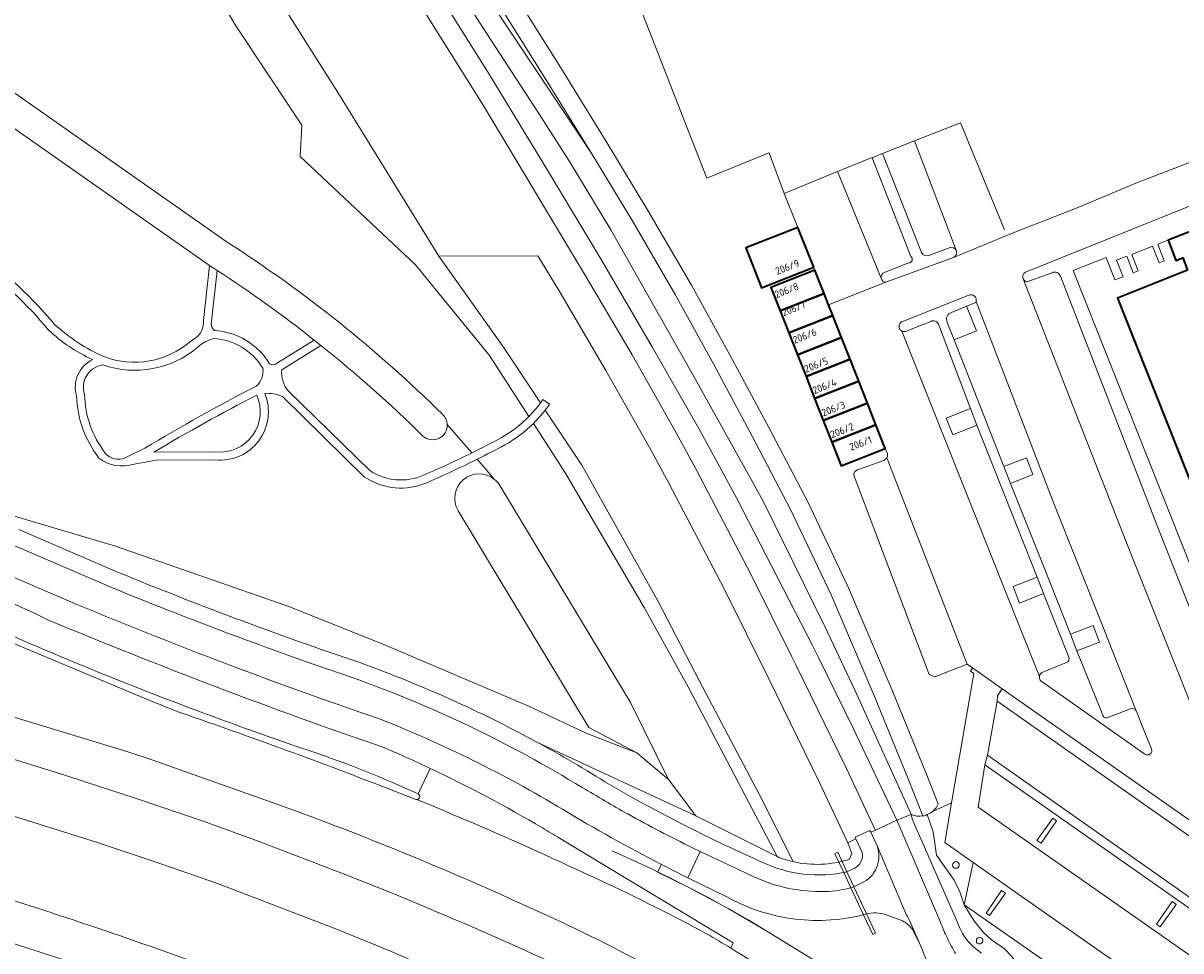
# Model space of a CAD drawing. Extents: x 151587 to 155483, y 462503 to 464608.
# Tile 223 of 236: x 154306 to 154449, y 464195 to 464309. Entities that reach past the tile are written whole.
import ezdxf
from ezdxf.enums import TextEntityAlignment as Align

# ---------------------------------------------------------------- set-up
doc = ezdxf.new("R2010")
doc.units = 0
doc.header["$LTSCALE"] = 0.5
for name, color, linetype, lineweight in [('B-RO-FV-FAUNAPASSAGE-GV', 251, 'CONTINUOUS', 18), ('B-RO-GR-BEPLANTING_CULTUUR_BODEMBEDEKKER-GV', 251, 'CONTINUOUS', 18), ('B-RO-GR-BEPLANTING_CULTUUR_BOSPLANTSOEN-GV', 251, 'CONTINUOUS', 18), ('B-RO-GR-BOS_GEMENGD-GV', 251, 'CONTINUOUS', 13), ('B-RO-GR-BOS_LOOF-GV', 251, 'CONTINUOUS', 13), ('B-RO-GR-GROENVOORZIENING-GV', 251, 'CONTINUOUS', 18), ('B-RO-IE-TERREINAFSCHEIDING_KUNSTMATIG_HEKWERK-G', 251, 'IE-TERREINAFSCHEIDING-KUNSTMATIG', 18), ('B-RO-OG-BEBOUWING-GV', 6, 'CONTINUOUS', 35), ('B-RO-OG-BEBOUWING-T18', 1, 'CONTINUOUS', 18), ('B-RO-OG-TERREIN_CULTUURSCHEIDING-GV', 251, 'CONTINUOUS', 18), ('B-RO-OG-WATER_GREPPEL-GV', 251, 'CONTINUOUS', 18), ('B-RO-VH-VERHARDING_ASFALT-GV', 251, 'CONTINUOUS', 18), ('B-RO-VH-VERHARDING_BETON-GV', 251, 'CONTINUOUS', 18), ('B-RO-VH-VERHARDING_BETONSTRAATSTEEN-GV', 251, 'CONTINUOUS', 18), ('B-RO-VH-VERHARDING_FUNDERING_ZAND-GV', 251, 'CONTINUOUS', 18), ('B-RO-VH-VERHARDING_SIERBESTRATING-GV', 251, 'CONTINUOUS', 18), ('B-RO-VH-VERHARDING_TEGEL-GV', 251, 'CONTINUOUS', 18)]:
    doc.layers.add(name, color=color, linetype=linetype, lineweight=lineweight)
doc.styles.add('NLCS-ISO-M200-T18', font='NLCS-ISO.ttf', dxfattribs={"height": 0.36})
doc.linetypes.add('IE-TERREINAFSCHEIDING-KUNSTMATIG', pattern='A,4,[82,NLCS.SHX,S=0.75,R=90,X=0,Y=0],4,-2', length=10)

msp = doc.modelspace()

# ---------------------------------------------------------------- linework, layer by layer
at = {"layer": 'B-RO-FV-FAUNAPASSAGE-GV', "flags": 128}
msp.add_lwpolyline([(154407.635, 464204.635), (154406.514, 464207.055), (154406.169, 464206.873), (154407.283, 464204.472), (154408.123, 464202.66), (154409.668, 464199.355), (154410.813, 464196.933), (154411.167, 464197.079), (154410.066, 464199.468), (154408.483, 464202.81)], close=True, dxfattribs=at)
at = {"layer": 'B-RO-GR-BEPLANTING_CULTUUR_BODEMBEDEKKER-GV'}
msp.add_lwpolyline([(154420.52, 464273.549, 0.4700727), (154419.998, 464272.324)], format="xyb", dxfattribs=at)
at = {"layer": 'B-RO-GR-BEPLANTING_CULTUUR_BODEMBEDEKKER-GV', "flags": 128}
msp.add_lwpolyline([(154419.998, 464272.324), (154420.841, 464270.175), (154423.588, 464271.272), (154422.376, 464274.312), (154420.52, 464273.549)], dxfattribs=at)
for points in [[(154423.661, 464259.675), (154422.854, 464261.718), (154419.855, 464260.526), (154420.674, 464258.479)], [(154427.804, 464252.499), (154430.553, 464253.599), (154429.742, 464255.656), (154426.961, 464254.575)], [(154431.063, 464240.953), (154428.112, 464239.788), (154428.891, 464237.728), (154431.872, 464238.921)], [(154435.17, 464233.904), (154435.968, 464231.863), (154438.765, 464232.949), (154437.958, 464234.973)]]:
    msp.add_lwpolyline(points, close=True, dxfattribs=at)
at = {"layer": 'B-RO-GR-BEPLANTING_CULTUUR_BOSPLANTSOEN-GV', "flags": 128}
for points in [[(154357.354, 464280.477), (154345.2, 464300.191)], [(154340.472, 464296.603), (154340.284, 464292.772), (154354.474, 464279.4), (154363.596, 464268.265), (154368.461, 464260.733)], [(154369.893, 464262.407), (154365.424, 464269.157), (154357.354, 464280.477)], [(154401.02, 464205.898), (154396.81, 464214.194), (154389.462, 464228.149), (154384.353, 464238.037), (154374.976, 464254.731), (154370.478, 464261.524)], [(154369.016, 464259.873), (154372.9, 464253.859), (154382.66, 464237.222), (154388.087, 464227.418), (154399.027, 464206.527)]]:
    msp.add_lwpolyline(points, dxfattribs=at)
at = {"layer": 'B-RO-GR-BEPLANTING_CULTUUR_BOSPLANTSOEN-GV'}
for points in [[(154368.461, 464260.733, 0.0347611), (154369.893, 464262.407)], [(154370.478, 464261.524, -0.0330627), (154369.016, 464259.873)], [(154399.027, 464206.527, 0.040561), (154401.02, 464205.898)]]:
    msp.add_lwpolyline(points, format="xyb", dxfattribs=at)
at = {"layer": 'B-RO-GR-BOS_GEMENGD-GV', "flags": 128}
for points in [[(154418.884, 464213.025), (154417.323, 464216.963), (154413.089, 464227.325), (154407.789, 464239.717), (154402.807, 464250.242), (154398.006, 464259.397), (154393.253, 464268.253), (154388.498, 464276.911), (154383.247, 464285.921), (154378.19, 464294.282), (154372.387, 464303.668), (154360.744, 464322.242), (154349.685, 464339.269), (154337.589, 464357.449), (154322.589, 464379.639), (154319.577, 464382.902), (154317.491, 464383.917), (154316.554, 464382.833)], [(154318.075, 464381.075), (154316.554, 464382.833), (154315.572, 464381.696), (154315.303, 464379.807), (154329.67, 464359.116), (154337.932, 464346.895), (154350.565, 464327.465), (154355.383, 464320.153), (154363.688, 464307.234), (154369.3, 464298.647), (154373.477, 464292.136), (154378.534, 464283.725), (154388.933, 464265.357), (154397.269, 464250.393), (154404.939, 464234.769), (154408.651, 464226.94), (154415.504, 464211.816), (154415.554, 464211.706)], [(154316.554, 464382.833), (154318.075, 464381.075), (154318.181, 464381.023), (154320.781, 464378.207), (154335.679, 464356.168), (154347.763, 464338.006), (154358.805, 464321.005), (154370.434, 464302.452), (154376.228, 464293.082), (154381.269, 464284.747), (154386.496, 464275.778), (154391.232, 464267.156), (154395.974, 464258.319), (154400.748, 464249.215), (154405.691, 464238.772), (154410.967, 464226.438), (154415.189, 464216.104), (154416.746, 464212.177), (154417.002, 464211.533)], [(154417.002, 464211.533), (154416.746, 464212.177), (154415.189, 464216.104), (154410.967, 464226.438), (154405.691, 464238.772), (154400.748, 464249.215), (154395.974, 464258.319), (154391.232, 464267.156), (154386.496, 464275.778), (154381.269, 464284.747), (154376.228, 464293.082), (154352.491, 464328.722), (154339.85, 464348.165), (154331.567, 464360.417), (154317.707, 464380.374), (154317.754, 464380.703), (154318.075, 464381.075)]]:
    msp.add_lwpolyline(points, dxfattribs=at)
at = {"layer": 'B-RO-GR-BOS_GEMENGD-GV'}
for points in [[(154417.539, 464211.69, 0.0829686), (154418.244, 464212.135)], [(154418.244, 464212.135, 0.109861), (154418.884, 464213.025)], [(154415.554, 464211.706, 0.1485061), (154417.002, 464211.533)], [(154417.002, 464211.533, 0.0542653), (154417.539, 464211.69)]]:
    msp.add_lwpolyline(points, format="xyb", dxfattribs=at)
at = {"layer": 'B-RO-GR-BOS_LOOF-GV', "flags": 128}
for points in [[(154320.387, 464386.933), (154316.692, 464384.305), (154317.491, 464383.917), (154319.577, 464382.902), (154322.589, 464379.639), (154337.589, 464357.449), (154349.685, 464339.269), (154360.744, 464322.242), (154372.387, 464303.668), (154378.19, 464294.282), (154383.247, 464285.921), (154388.498, 464276.911), (154393.253, 464268.253), (154398.006, 464259.397), (154402.807, 464250.242), (154407.789, 464239.717), (154413.089, 464227.325), (154417.323, 464216.963), (154418.884, 464213.025)], [(154418.244, 464212.135), (154420.504, 464213.125), (154423.28, 464229.064), (154422.849, 464229.36), (154423.093, 464229.775), (154422.459, 464230.22), (154418.467, 464228.662), (154417.765, 464228.955), (154408.527, 464253.374), (154408.48, 464253.673), (154408.632, 464253.97), (154408.934, 464254.166), (154412.189, 464255.33), (154412.541, 464255.626), (154412.634, 464255.811), (154412.647, 464256.172), (154412.363, 464256.801), (154406.939, 464254.658), (154405.795, 464257.553), (154404.73, 464260.25), (154403.664, 464262.947), (154402.598, 464265.644), (154401.533, 464268.341), (154400.467, 464271.038), (154399.401, 464273.735), (154398.258, 464276.63), (154403.682, 464278.773), (154403.545, 464279.118), (154397.107, 464276.574), (154395.165, 464281.49), (154401.603, 464284.034), (154399.888, 464288.203), (154398.069, 464293.23), (154397.741, 464293.102), (154390.372, 464290.094), (154364.008, 464357.534)], [(154328.376, 464272.543), (154329.111, 464279.338), (154257.034, 464329.908)], [(154250.008, 464318.964), (154249.943, 464317.758), (154251.703, 464302.931), (154252.92, 464286.716), (154251.838, 464275.613), (154259.359, 464268.616), (154265.715, 464262.536), (154273.22, 464258.279), (154289.096, 464252.939), (154291.605, 464252.296), (154295.64, 464251.263), (154317.528, 464244.747), (154338.754, 464237.369), (154350.596, 464232.64), (154368.538, 464225.007), (154375.534, 464221.732), (154381.758, 464219.319), (154375.836, 464222.41), (154359.75, 464249.122)], [(154330.051, 464278.731), (154329.335, 464272.102)], [(154337.482, 464267.347), (154342.006, 464270.154)], [(154342.838, 464269.494), (154338.009, 464266.498)], [(154348.226, 464253.273), (154338.096, 464263.182)], [(154338.795, 464263.897), (154348.848, 464254.064)], [(154361.414, 464256.25), (154358.41, 464259.736)], [(154318.702, 464255.637), (154321.136, 464256.822)], [(154322.267, 464256.335), (154329.869, 464256.377)], [(154329.821, 464255.377), (154322.557, 464255.336), (154319.819, 464254.881)], [(154364.23, 464252.983), (154362.088, 464255.468)]]:
    msp.add_lwpolyline(points, dxfattribs=at)
at = {"layer": 'B-RO-GR-BOS_LOOF-GV'}
for points in [[(154300.801, 464280.768, -0.0583956), (154310.019, 464272.074)], [(154309.289, 464271.387, 0.0586509), (154300.204, 464279.966)], [(154342.006, 464270.154, 0.0228015), (154330.051, 464278.731)], [(154310.019, 464272.074, 0.0795669), (154316.083, 464268.112)], [(154326.8, 464270.032, 0.3211891), (154328.376, 464272.543)], [(154329.335, 464272.102, 0.2101129), (154329.716, 464271.343)], [(154314.719, 464267.75, -0.084408), (154309.289, 464271.387)], [(154329.651, 464270.345, 0.1355827), (154327.684, 464269.285)], [(154335.667, 464266.704, 0.2441036), (154329.651, 464270.345)], [(154329.716, 464271.343, -0.2439684), (154336.521, 464267.225)], [(154327.684, 464269.285, -0.2661002), (154315.96, 464267.093)], [(154316.083, 464268.112, 0.2795599), (154326.8, 464270.032)], [(154355.411, 464258.322, 0.0259809), (154342.838, 464269.494)], [(154312.726, 464263.278, -0.3673786), (154314.719, 464267.75)], [(154336.521, 464267.225, 0.368374), (154337.482, 464267.347)], [(154315.96, 464267.093, 0.4696203), (154313.721, 464263.446)], [(154334.858, 464264.464, 0.2718826), (154335.667, 464266.704)], [(154338.009, 464266.498, 0.1938457), (154338.795, 464263.897)], [(154315.479, 464255.618, -0.156258), (154312.726, 464263.278)], [(154313.721, 464263.446, 0.1591818), (154316.272, 464256.228)], [(154321.136, 464256.822, -0.017043), (154334.858, 464264.464)], [(154334.927, 464263.374, 0.0157643), (154322.267, 464256.335)], [(154335.928, 464263.576, -0.564098), (154329.821, 464255.377)], [(154329.869, 464256.377, 0.5801199), (154334.927, 464263.374)], [(154338.096, 464263.182, 0.1301347), (154335.928, 464263.576)], [(154358.41, 464259.736, -0.6628461), (154355.411, 464258.322)], [(154316.272, 464256.228, 0.3394449), (154318.702, 464255.637)], [(154355.485, 464253.491, 0.0115662), (154361.414, 464256.25)], [(154319.819, 464254.881, -0.2550697), (154315.479, 464255.618)], [(154362.088, 464255.468, -0.012032), (154355.886, 464252.575)], [(154355.886, 464252.575, -0.2553497), (154348.226, 464253.273)], [(154348.848, 464254.064, 0.2529763), (154355.485, 464253.491)], [(154359.75, 464249.122, -0.843653), (154364.23, 464252.983)], [(154418.884, 464213.025, -0.109861), (154418.244, 464212.135)]]:
    msp.add_lwpolyline(points, format="xyb", dxfattribs=at)
at = {"layer": 'B-RO-GR-GROENVOORZIENING-GV'}
for points in [[(154421.023, 464205.898, 0.9365011), (154421.052, 464205.079)], [(154421.052, 464205.079, 1.0439022), (154421.023, 464205.898)], [(154423.953, 464196.576, 0.9389401), (154423.982, 464195.757)], [(154423.982, 464195.757, 1.0414631), (154423.953, 464196.576)]]:
    msp.add_lwpolyline(points, format="xyb", dxfattribs=at)
at = {"layer": 'B-RO-IE-TERREINAFSCHEIDING_KUNSTMATIG_HEKWERK-G'}
for points in [[(154397.792, 464197.342, 0.0332289), (154378.664, 464207.236)], [(154290.706, 464197.087, -0.0212846), (154327.438, 464184.941)]]:
    msp.add_lwpolyline(points, format="xyb", dxfattribs=at)
at = {"layer": 'B-RO-IE-TERREINAFSCHEIDING_KUNSTMATIG_HEKWERK-G', "flags": 128}
msp.add_lwpolyline([(154407.031, 464191.658), (154397.792, 464197.342)], dxfattribs=at)
at = {"layer": 'B-RO-OG-BEBOUWING-GV', "flags": 128}
msp.add_lwpolyline([(154454.707, 464285.349), (154447.209, 464282.44), (154447.989, 464280.395), (154448.159, 464279.95), (154449.004, 464280.285), (154449.615, 464278.742), (154440.985, 464275.318), (154463.758, 464217.936), (154462.865, 464217.54), (154472.516, 464193.244), (154472.825, 464192.466), (154473.15, 464192.613), (154474.715, 464188.563), (154472.42, 464186.57)], dxfattribs=at)
for points in [[(154403.545, 464279.118), (154401.603, 464284.034), (154395.165, 464281.49), (154397.107, 464276.574)], [(154404.825, 464275.879), (154403.682, 464278.773), (154398.258, 464276.63), (154399.401, 464273.735)], [(154405.379, 464274.477), (154404.825, 464275.879), (154399.401, 464273.735), (154400.467, 464271.038), (154405.891, 464273.181)], [(154405.891, 464273.181), (154400.467, 464271.038), (154401.533, 464268.341), (154406.957, 464270.484)], [(154408.022, 464267.787), (154406.957, 464270.484), (154401.533, 464268.341), (154402.598, 464265.644)], [(154403.664, 464262.947), (154409.088, 464265.09), (154408.022, 464267.787), (154402.598, 464265.644)], [(154403.664, 464262.947), (154404.73, 464260.25), (154410.154, 464262.393), (154409.088, 464265.09)], [(154404.73, 464260.25), (154405.795, 464257.553), (154411.219, 464259.696), (154410.154, 464262.393)], [(154405.795, 464257.553), (154406.939, 464254.658), (154412.363, 464256.801), (154411.219, 464259.696)]]:
    msp.add_lwpolyline(points, close=True, dxfattribs=at)
at = {"layer": 'B-RO-OG-TERREIN_CULTUURSCHEIDING-GV', "flags": 128}
for points in [[(154368.461, 464260.733), (154363.596, 464268.265), (154354.474, 464279.4), (154340.284, 464292.772), (154340.472, 464296.603), (154332.36, 464308.873), (154324.36, 464322.436), (154315.847, 464334.511), (154309.405, 464344.128), (154303.009, 464353.346), (154299.694, 464358.249), (154296.934, 464362.443)], [(154259.102, 464332.855), (154331.303, 464282.202)], [(154349.004, 464326.136), (154363.545, 464302.905), (154370.87, 464290.867), (154377.498, 464279.852), (154383.681, 464269.24), (154389.568, 464258.979), (154394.077, 464250.623), (154403.385, 464232.516), (154404.174, 464230.982), (154408.392, 464222.361), (154413.774, 464211.028), (154415.554, 464211.706), (154415.504, 464211.816), (154408.651, 464226.94), (154404.939, 464234.769), (154397.269, 464250.393), (154388.933, 464265.357), (154378.534, 464283.725), (154373.477, 464292.136), (154369.3, 464298.647), (154363.688, 464307.234), (154355.383, 464320.153)], [(154369.364, 464220.671), (154389.011, 464211.556), (154385.672, 464216.013), (154381.758, 464219.319), (154375.534, 464221.732), (154368.538, 464225.007), (154350.596, 464232.64), (154338.754, 464237.369), (154317.528, 464244.747), (154295.64, 464251.263), (154291.605, 464252.296), (154289.096, 464252.939), (154273.22, 464258.279), (154265.715, 464262.536), (154259.359, 464268.616), (154251.838, 464275.613), (154252.92, 464286.716), (154251.703, 464302.931), (154249.943, 464317.758), (154250.008, 464318.964), (154248.002, 464320.627)], [(154337.142, 464312.959), (154345.2, 464300.191), (154357.354, 464280.477), (154369.573, 464280.544), (154372.183, 464276.204), (154377.942, 464266.414), (154383.327, 464256.91), (154385.713, 464252.535), (154392.506, 464239.505), (154398.011, 464228.425), (154404.208, 464215.747), (154407.732, 464208.22), (154408.751, 464208.697), (154408.654, 464208.906), (154410.469, 464209.736), (154410.594, 464209.538), (154411.146, 464209.779), (154411.126, 464209.822), (154407.588, 464217.38), (154401.387, 464230.064), (154400.823, 464231.198), (154395.849, 464241.211), (154389.023, 464254.304), (154386.621, 464258.708), (154381.177, 464268.317), (154375.434, 464278.079), (154362.807, 464299.08), (154357.551, 464307.441), (154351.755, 464316.803)], [(154407.9, 464206.18), (154408.225, 464206.906), (154407.732, 464208.22), (154404.208, 464215.747), (154398.011, 464228.425), (154392.506, 464239.505), (154385.713, 464252.535), (154383.327, 464256.91), (154377.942, 464266.414), (154372.183, 464276.204), (154369.573, 464280.544), (154357.354, 464280.477), (154365.424, 464269.157), (154369.893, 464262.407)], [(154370.18, 464262.808), (154371.002, 464262.239)], [(154370.478, 464261.524), (154374.976, 464254.731), (154384.353, 464238.037), (154389.462, 464228.149), (154396.81, 464214.194), (154401.02, 464205.898)], [(154358.41, 464259.736), (154361.414, 464256.25)], [(154389.011, 464211.556), (154399.027, 464206.527), (154388.087, 464227.418), (154382.66, 464237.222), (154372.9, 464253.859), (154369.016, 464259.873)], [(154362.088, 464255.468), (154364.23, 464252.983)], [(154364.889, 464252.217), (154380.976, 464225.506), (154385.672, 464216.013), (154389.011, 464211.556)], [(154305.603, 464246.806), (154316.836, 464241.959)], [(154310.312, 464238.623), (154300.544, 464242.823)], [(154336.958, 464213.147), (154321.414, 464218.638), (154319.9, 464219.138), (154318.939, 464219.455), (154298.223, 464225.756)], [(154462.245, 464200.316), (154462.232, 464200.348), (154426.161, 464225.667), (154424.969, 464219.005), (154424.968, 464218.999), (154463.839, 464191.673)], [(154402.35, 464168.136), (154399.05, 464170.512), (154394.371, 464173.47), (154390.697, 464175.654), (154381.188, 464181.139), (154376.069, 464183.776), (154370.643, 464186.39), (154358.729, 464191.711), (154351.39, 464194.864), (154344.869, 464197.562), (154330.104, 464203.193), (154322.293, 464205.905), (154316.278, 464207.921), (154315.451, 464208.198), (154303.136, 464212.093), (154297.05, 464213.875), (154291.145, 464215.522), (154284.32, 464217.236), (154278.336, 464218.809), (154273.145, 464220.045), (154262.359, 464222.476)], [(154399.027, 464206.527), (154389.011, 464211.556), (154369.364, 464220.671)], [(154304.139, 464218.752), (154311.275, 464216.535), (154318.327, 464214.258), (154320.086, 464213.69), (154328.568, 464210.804), (154335.12, 464208.427), (154345.605, 464204.391), (154351.956, 464201.895), (154356.33, 464200.052)], [(154372.229, 464208.793), (154393.64, 464195.909), (154393.345, 464195.251)], [(154409.534, 464207.019), (154408.751, 464208.697), (154407.732, 464208.22), (154408.225, 464206.906), (154407.9, 464206.18)], [(154384.794, 464205.543), (154384.318, 464204.624), (154388.173, 464202.72), (154393.028, 464200.113), (154397.792, 464197.342), (154407.031, 464191.658)], [(154407.031, 464191.658), (154397.792, 464197.342), (154393.028, 464200.113), (154388.173, 464202.72), (154384.318, 464204.624), (154384.794, 464205.543)], [(154407.635, 464204.635), (154408.538, 464205.068)], [(154392.856, 464201.556), (154388.026, 464203.905)], [(154414.483, 464198.597), (154412.374, 464199.381)], [(154416.731, 464195.476), (154415.743, 464197.494)]]:
    msp.add_lwpolyline(points, dxfattribs=at)
at = {"layer": 'B-RO-OG-TERREIN_CULTUURSCHEIDING-GV'}
for points in [[(154331.303, 464282.202, -0.0520482), (154357.812, 464261.004)], [(154369.893, 464262.407, 0.0061274), (154370.18, 464262.808)], [(154371.002, 464262.239, -0.0137668), (154370.478, 464261.524)], [(154357.812, 464261.004, -0.2035689), (154358.41, 464259.736)], [(154365.028, 464258.1, 0.0695755), (154368.461, 464260.733)], [(154369.016, 464259.873, -0.0661114), (154365.509, 464257.223)], [(154361.414, 464256.25, 0.0072718), (154365.028, 464258.1)], [(154365.509, 464257.223, -0.0066283), (154362.088, 464255.468)], [(154364.23, 464252.983, -0.0849078), (154364.889, 464252.217)], [(154278.787, 464245.702, -0.0713436), (154309.376, 464235.61)], [(154316.836, 464241.959, 0.0164276), (154347.752, 464230.373)], [(154350.141, 464223.456, -0.0177051), (154310.312, 464238.623)], [(154309.376, 464235.61, 0.0156479), (154350.728, 464219.901)], [(154347.752, 464230.373, -0.0374829), (154369.364, 464220.671)], [(154372.597, 464212.349, 0.0415572), (154350.141, 464223.456)], [(154369.364, 464220.671, -0.0163967), (154378.372, 464215.395)], [(154350.728, 464219.901, -0.0091302), (154356.313, 464217.38)], [(154356.313, 464217.38, -0.0229279), (154370.137, 464210.049)], [(154378.372, 464215.395, 0.0254246), (154397.237, 464205.809)], [(154367.065, 464200.914, 0.0210227), (154336.958, 464213.147)], [(154384.794, 464205.543, -0.0158066), (154372.597, 464212.349)], [(154370.137, 464210.049, -0.002952), (154372.229, 464208.793)], [(154401.02, 464205.898, -0.040561), (154399.027, 464206.527)], [(154407.9, 464206.18, -0.1343031), (154401.02, 464205.898)], [(154401.02, 464205.898, 0.1343031), (154407.9, 464206.18)], [(154408.538, 464205.068, 0.3334054), (154409.534, 464207.019)], [(154388.026, 464203.905, -0.0039522), (154384.794, 464205.543)], [(154397.237, 464205.809, 0.1659841), (154407.635, 464204.635)], [(154304.945, 464201.131, -0.0034897), (154313.212, 464198.42)], [(154395.247, 464185.873, 0.0399129), (154367.065, 464200.914)], [(154410.066, 464199.468, -0.1967405), (154392.856, 464201.556)], [(154356.33, 464200.052, -0.0156561), (154382.921, 464187.896)], [(154412.374, 464199.381, 0.1477331), (154410.066, 464199.468)], [(154313.212, 464198.42, -0.0086509), (154333.299, 464191.294)], [(154415.743, 464197.494, 0.1417897), (154414.483, 464198.597)], [(154311.078, 464191.81, 0.0072705), (154298.274, 464195.897)], [(154393.345, 464195.251, 0.0014585), (154405.949, 464187.447)], [(154424.287, 464186.027, -0.155417), (154416.731, 464195.476)]]:
    msp.add_lwpolyline(points, format="xyb", dxfattribs=at)
at = {"layer": 'B-RO-OG-WATER_GREPPEL-GV', "flags": 128}
for points in [[(154331.303, 464282.202), (154259.102, 464332.855)], [(154257.034, 464329.908), (154329.111, 464279.338)], [(154381.758, 464219.319), (154385.672, 464216.013), (154380.976, 464225.506), (154364.889, 464252.217)], [(154359.75, 464249.122), (154375.836, 464222.41), (154381.758, 464219.319)]]:
    msp.add_lwpolyline(points, dxfattribs=at)
at = {"layer": 'B-RO-OG-WATER_GREPPEL-GV'}
for points in [[(154357.812, 464261.004, 0.0520482), (154331.303, 464282.202)], [(154329.111, 464279.338, -0.0017204), (154330.051, 464278.731)], [(154330.051, 464278.731, -0.0228015), (154342.006, 464270.154)], [(154342.006, 464270.154, -0.0026458), (154342.838, 464269.494)], [(154342.838, 464269.494, -0.0259809), (154355.411, 464258.322)], [(154358.41, 464259.736, 0.2035689), (154357.812, 464261.004)], [(154355.411, 464258.322, 0.6628461), (154358.41, 464259.736)], [(154364.23, 464252.983, 0.843653), (154359.75, 464249.122)], [(154364.889, 464252.217, 0.0849078), (154364.23, 464252.983)]]:
    msp.add_lwpolyline(points, format="xyb", dxfattribs=at)
at = {"layer": 'B-RO-VH-VERHARDING_ASFALT-GV', "flags": 128}
for points in [[(154351.755, 464316.803), (154357.551, 464307.441), (154362.807, 464299.08), (154375.434, 464278.079), (154381.177, 464268.317), (154386.621, 464258.708), (154389.023, 464254.304), (154395.849, 464241.211), (154400.823, 464231.198), (154401.387, 464230.064), (154407.588, 464217.38), (154411.126, 464209.822), (154411.146, 464209.779), (154413.774, 464211.028), (154408.392, 464222.361), (154404.174, 464230.982), (154403.385, 464232.516), (154394.077, 464250.623), (154389.568, 464258.979), (154383.681, 464269.24), (154377.498, 464279.852), (154370.87, 464290.867), (154363.545, 464302.905), (154349.004, 464326.136)], [(154226.147, 464250.152), (154225.77, 464236.907), (154226.3, 464236.871), (154228.496, 464236.785), (154231.429, 464236.509), (154240.023, 464235.431), (154252.099, 464233.367), (154259.222, 464232.212), (154287.091, 464228.43), (154290.186, 464227.968), (154292.4, 464227.453), (154298.223, 464225.756), (154318.939, 464219.455), (154319.9, 464219.138), (154321.414, 464218.638), (154336.958, 464213.147)], [(154315.926, 464240.153), (154303.755, 464245.371), (154300.744, 464246.587)], [(154300.544, 464242.823), (154310.312, 464238.623)], [(154356.33, 464200.052), (154351.956, 464201.895), (154345.605, 464204.391), (154335.12, 464208.427), (154328.568, 464210.804), (154320.086, 464213.69), (154318.327, 464214.258), (154311.275, 464216.535), (154304.139, 464218.752), (154296.586, 464220.924), (154286.877, 464223.507), (154278.252, 464225.717), (154269.907, 464227.648), (154263.32, 464229.248), (154256.474, 464230.594), (154247.402, 464232.257), (154241.294, 464233.262), (154236.69, 464233.947), (154231.595, 464234.562), (154226.994, 464234.994), (154225.718, 464235.066), (154225.501, 464227.415)], [(154322.551, 464225.441), (154297.614, 464235.859)], [(154346.707, 464228.571), (154340.813, 464230.608), (154335.908, 464232.378)], [(154262.359, 464222.476), (154273.145, 464220.045), (154278.336, 464218.809), (154284.32, 464217.236), (154291.145, 464215.522), (154297.05, 464213.875), (154303.136, 464212.093), (154315.451, 464208.198), (154316.278, 464207.921), (154322.293, 464205.905), (154330.104, 464203.193), (154344.869, 464197.562), (154351.39, 464194.864), (154358.729, 464191.711), (154370.643, 464186.39), (154376.069, 464183.776), (154381.188, 464181.139), (154390.697, 464175.654), (154394.371, 464173.47), (154399.05, 464170.512), (154402.35, 464168.136)], [(154356.313, 464217.38), (154354.824, 464214.233)], [(154354.824, 464214.233), (154356.313, 464217.38)], [(154354.642, 464213.542), (154354.575, 464213.548), (154354.51, 464213.567)], [(154393.345, 464195.251), (154393.64, 464195.909), (154372.229, 464208.793)], [(154388.026, 464203.905), (154389.567, 464207.139), (154388.613, 464207.611)], [(154368.986, 464207.4), (154368.969, 464207.408)], [(154368.969, 464207.408), (154368.986, 464207.4)]]:
    msp.add_lwpolyline(points, dxfattribs=at)
at = {"layer": 'B-RO-VH-VERHARDING_ASFALT-GV'}
for points in [[(154309.376, 464235.61, 0.0713436), (154278.787, 464245.702)], [(154326.543, 464235.9, -0.0087513), (154315.926, 464240.153)], [(154310.312, 464238.623, 0.0177051), (154350.141, 464223.456)], [(154302.446, 464234.759, 0.0177366), (154332.281, 464222.774)], [(154350.728, 464219.901, -0.0156479), (154309.376, 464235.61)], [(154335.908, 464232.378, -0.0072409), (154326.543, 464235.9)], [(154375.036, 464215.014, 0.0527942), (154346.707, 464228.571)], [(154326.346, 464223.974, -0.0217748), (154322.551, 464225.441)], [(154354.51, 464213.567, 0.0106108), (154326.346, 464223.974)], [(154350.141, 464223.456, -0.0415572), (154372.597, 464212.349)], [(154332.281, 464222.774, 0.0057878), (154341.614, 464219.5)], [(154341.614, 464219.5, -0.0276428), (154354.824, 464214.233)], [(154356.313, 464217.38, 0.0091302), (154350.728, 464219.901)], [(154370.137, 464210.049, 0.0229279), (154356.313, 464217.38)], [(154380.63, 464211.771, -0.0033178), (154375.036, 464215.014)], [(154336.958, 464213.147, -0.0210227), (154367.065, 464200.914)], [(154354.824, 464214.233, -0.778332), (154354.642, 464213.542)], [(154368.969, 464207.408, 0.0100345), (154354.642, 464213.542)], [(154354.642, 464213.542, -0.0100345), (154368.969, 464207.408)], [(154372.597, 464212.349, 0.0158066), (154384.794, 464205.543)], [(154388.613, 464207.611, -0.0117758), (154380.63, 464211.771)], [(154372.229, 464208.793, 0.002952), (154370.137, 464210.049)], [(154373.78, 464205.192, 0.0033875), (154368.986, 464207.4)], [(154368.986, 464207.4, -0.0033875), (154373.78, 464205.192)], [(154387.305, 464198.634, 0.0140734), (154373.78, 464205.192)], [(154373.78, 464205.192, -0.0140734), (154387.305, 464198.634)], [(154384.794, 464205.543, 0.0039522), (154388.026, 464203.905)], [(154367.065, 464200.914, -0.0399129), (154395.247, 464185.873)], [(154382.921, 464187.896, 0.0156561), (154356.33, 464200.052)], [(154393.345, 464195.251, 0.0178714), (154387.305, 464198.634)], [(154387.305, 464198.634, -0.0178714), (154393.345, 464195.251)], [(154405.949, 464187.447, -0.0014585), (154393.345, 464195.251)]]:
    msp.add_lwpolyline(points, format="xyb", dxfattribs=at)
at = {"layer": 'B-RO-VH-VERHARDING_BETON-GV', "flags": 128}
for points in [[(154297.614, 464235.859), (154322.551, 464225.441)], [(154354.51, 464213.567), (154354.575, 464213.548), (154354.642, 464213.542)]]:
    msp.add_lwpolyline(points, dxfattribs=at)
at = {"layer": 'B-RO-VH-VERHARDING_BETON-GV'}
for points in [[(154332.281, 464222.774, -0.0177366), (154302.446, 464234.759)], [(154322.551, 464225.441, 0.0217748), (154326.346, 464223.974)], [(154326.346, 464223.974, -0.0106108), (154354.51, 464213.567)], [(154341.614, 464219.5, -0.0057878), (154332.281, 464222.774)], [(154354.824, 464214.233, 0.0276428), (154341.614, 464219.5)], [(154354.642, 464213.542, 0.778332), (154354.824, 464214.233)]]:
    msp.add_lwpolyline(points, format="xyb", dxfattribs=at)
at = {"layer": 'B-RO-VH-VERHARDING_BETONSTRAATSTEEN-GV', "flags": 128}
for points in [[(154461.789, 464298.981), (154452.066, 464292.865), (154448.369, 464291.429), (154443.441, 464289.572), (154436.005, 464286.426), (154427.914, 464283.273), (154420.774, 464280.338), (154412.444, 464277.272), (154405.379, 464274.477), (154405.891, 464273.181), (154406.957, 464270.484), (154408.022, 464267.787), (154409.088, 464265.09), (154410.154, 464262.393), (154411.219, 464259.696), (154412.363, 464256.801), (154412.647, 464256.172), (154412.634, 464255.811), (154412.541, 464255.626), (154422.459, 464230.22), (154423.093, 464229.775), (154426.782, 464227.187), (154467.25, 464198.797), (154467.437, 464198.629)], [(154427.046, 464283.714), (154421.645, 464296.925), (154415.955, 464294.679), (154421.089, 464281.206)], [(154421.089, 464281.206), (154415.955, 464294.679), (154412.04, 464293.133), (154416.84, 464280.921)], [(154415.505, 464280.456), (154410.742, 464292.611), (154410.739, 464292.619), (154409.659, 464292.193), (154406.487, 464290.898), (154411.87, 464277.758)], [(154429.634, 464278.5), (154462.495, 464291.741)], [(154411.87, 464277.758), (154406.487, 464290.898), (154399.888, 464288.203), (154401.603, 464284.034), (154403.545, 464279.118), (154403.682, 464278.773), (154404.825, 464275.879), (154405.379, 464274.477), (154412.444, 464277.272)], [(154420.774, 464280.338), (154427.914, 464283.273)], [(154417.735, 464280.573), (154420.34, 464281.553)], [(154412.252, 464278.49), (154415.245, 464279.653)], [(154467.437, 464198.629), (154464.973, 464204.876), (154464.833, 464204.982), (154464.857, 464204.786), (154456.861, 464210.369), (154456.822, 464210.399), (154456.814, 464210.404), (154456.776, 464210.431), (154455.634, 464211.289), (154451.318, 464222.031), (154446.514, 464234.049), (154442.047, 464245.311), (154429.355, 464277.676), (154429.333, 464277.725)], [(154429.355, 464277.676), (154442.047, 464245.311), (154446.514, 464234.049), (154451.318, 464222.031), (154455.634, 464211.289), (154456.776, 464210.431), (154456.814, 464210.404)], [(154432.907, 464278.446), (154429.823, 464277.34)], [(154459.39, 464213.192), (154446.006, 464246.872), (154433.954, 464278.011)], [(154414.609, 464272.474), (154422.669, 464275.686)], [(154443.29, 464224.488), (154439.783, 464233.312), (154438.965, 464235.379), (154433.131, 464250.028), (154423.57, 464274.913), (154423.539, 464274.789), (154422.376, 464274.312), (154423.588, 464271.272), (154420.841, 464270.175), (154426.961, 464254.575), (154429.742, 464255.656), (154430.553, 464253.599), (154427.804, 464252.499), (154431.737, 464242.615), (154435.17, 464233.904), (154437.958, 464234.973), (154438.765, 464232.949), (154435.968, 464231.863), (154439.147, 464223.948)], [(154423.57, 464274.913), (154433.131, 464250.028), (154438.965, 464235.379), (154439.783, 464233.312), (154443.29, 464224.488), (154443.328, 464224.408), (154444.507, 464221.39), (154445.18, 464219.797)], [(154417.972, 464272.451), (154414.92, 464271.227)], [(154422.854, 464261.718), (154418.928, 464272.104)], [(154414.42, 464271.251), (154427.095, 464239.39), (154427.906, 464237.334), (154431.356, 464228.725)], [(154431.356, 464228.725), (154427.906, 464237.334), (154427.095, 464239.39), (154414.42, 464271.251)], [(154434.978, 464231.102), (154431.872, 464238.921), (154428.891, 464237.728), (154428.112, 464239.788), (154431.063, 464240.953), (154423.661, 464259.675), (154420.674, 464258.479), (154419.855, 464260.526), (154422.854, 464261.718)], [(154431.78, 464229.253), (154434.698, 464230.413)], [(154463.839, 464191.673), (154463.527, 464190.556), (154463.07, 464190.33), (154459.771, 464188.511), (154458.861, 464187.977), (154452.539, 464192.473), (154423.804, 464212.594), (154424.625, 464217.814), (154424.968, 464218.999), (154424.969, 464219.005), (154426.161, 464225.667), (154426.172, 464226.32), (154426.782, 464227.187), (154423.093, 464229.775), (154422.849, 464229.36), (154423.28, 464229.064), (154420.504, 464213.125), (154419.699, 464208.275), (154423.172, 464205.791), (154459.526, 464180.32), (154470.674, 464190.366), (154468.426, 464196.124), (154462.245, 464200.316), (154463.949, 464196.052)], [(154444.356, 464219.143), (154431.805, 464227.967)], [(154439.767, 464223.643), (154442.557, 464224.706)], [(154417.539, 464211.69), (154418.262, 464209.587), (154418.677, 464206.717), (154420.855, 464203.625), (154421.55, 464202.167), (154422.102, 464200.58), (154423.172, 464205.791), (154419.699, 464208.275), (154420.504, 464213.125), (154418.244, 464212.135)], [(154455.851, 464177.008), (154422.102, 464200.58), (154423.367, 464198.522), (154424.451, 464197.183), (154425.437, 464196.286), (154427.049, 464195.156), (154427.942, 464194.207), (154428.751, 464193.148), (154430.026, 464192.037), (154431.405, 464191.059), (154433.375, 464189.675), (154435.171, 464188.351), (154438.424, 464185.747), (154439.559, 464184.91), (154441.189, 464183.85), (154443.666, 464182.406), (154444.587, 464181.766), (154446.514, 464180.342), (154449.663, 464178.234)], [(154298.86, 464197.795), (154311.669, 464193.636), (154317.122, 464191.866), (154327.726, 464188.108), (154336.139, 464184.924)]]:
    msp.add_lwpolyline(points, dxfattribs=at)
at = {"layer": 'B-RO-VH-VERHARDING_BETONSTRAATSTEEN-GV'}
for points in [[(154415.245, 464279.653, 0.7422253), (154415.505, 464280.456)], [(154416.84, 464280.921, 0.3933463), (154417.735, 464280.573)], [(154420.34, 464281.553, -0.3615358), (154421.089, 464281.206)], [(154421.126, 464281.108, -0.3741944), (154420.774, 464280.338)], [(154421.089, 464281.206, -0.0513989), (154421.126, 464281.108)], [(154411.87, 464277.758, -0.3737631), (154412.252, 464278.49)], [(154412.444, 464277.272, -0.3302623), (154411.87, 464277.758)], [(154429.333, 464277.725, -0.3937845), (154429.634, 464278.5)], [(154429.823, 464277.34, -0.2514102), (154429.355, 464277.676)], [(154433.954, 464278.011, 0.4424312), (154432.907, 464278.446)], [(154422.669, 464275.686, -0.5830062), (154423.57, 464274.913)], [(154414.088, 464271.625, -0.4728043), (154414.609, 464272.474)], [(154414.42, 464271.251, -0.2012644), (154414.088, 464271.625)], [(154418.928, 464272.104, 0.4214551), (154417.972, 464272.451)], [(154414.92, 464271.227, -0.1999239), (154414.42, 464271.251)], [(154434.698, 464230.413, 0.4010049), (154434.978, 464231.102)], [(154431.356, 464228.725, -0.2647593), (154431.78, 464229.253)], [(154431.805, 464227.967, -0.3622789), (154431.356, 464228.725)], [(154442.557, 464224.706, -0.3959149), (154443.29, 464224.488)], [(154439.147, 464223.948, 0.437535), (154439.767, 464223.643)], [(154445.18, 464219.797, -0.7482157), (154444.356, 464219.143)], [(154418.244, 464212.135, -0.0829686), (154417.539, 464211.69)], [(154421.052, 464205.079, -0.9365011), (154421.023, 464205.898)], [(154421.023, 464205.898, -1.0439022), (154421.052, 464205.079)], [(154313.212, 464198.42, 0.0034897), (154304.945, 464201.131)], [(154333.299, 464191.294, 0.0086509), (154313.212, 464198.42)]]:
    msp.add_lwpolyline(points, format="xyb", dxfattribs=at)
at = {"layer": 'B-RO-VH-VERHARDING_BETONSTRAATSTEEN-GV', "flags": 128}
for points in [[(154412.541, 464255.626), (154412.189, 464255.33), (154408.934, 464254.166), (154408.632, 464253.97), (154408.48, 464253.673), (154408.527, 464253.374), (154417.765, 464228.955), (154418.467, 464228.662), (154422.459, 464230.22)], [(154458.645, 464189.318), (154460.556, 464192.064), (154463.07, 464190.33), (154463.527, 464190.556), (154424.625, 464217.814), (154423.804, 464212.594), (154452.539, 464192.473), (154458.861, 464187.977), (154459.771, 464188.511)], [(154431.033, 464208.517), (154433.007, 464211.276), (154433.47, 464210.914), (154431.559, 464208.168)], [(154431.033, 464208.517), (154431.559, 464208.168), (154433.47, 464210.914), (154433.007, 464211.276)], [(154422.102, 464200.58), (154455.851, 464177.008), (154459.526, 464180.32), (154423.172, 464205.791)], [(154426.702, 464202.338), (154427.171, 464202.019), (154425.221, 464199.259), (154424.787, 464199.571)], [(154426.702, 464202.338), (154424.787, 464199.571), (154425.221, 464199.259), (154427.171, 464202.019)], [(154445.782, 464198.189), (154446.237, 464197.854), (154448.191, 464200.636), (154447.719, 464200.974)], [(154445.782, 464198.189), (154447.719, 464200.974), (154448.191, 464200.636), (154446.237, 464197.854)]]:
    msp.add_lwpolyline(points, close=True, dxfattribs=at)
at = {"layer": 'B-RO-VH-VERHARDING_FUNDERING_ZAND-GV'}
for points in [[(154310.019, 464272.074, 0.0583956), (154300.801, 464280.768)], [(154300.204, 464279.966, -0.0586509), (154309.289, 464271.387)], [(154330.051, 464278.731, 0.0017204), (154329.111, 464279.338)], [(154316.083, 464268.112, -0.0795669), (154310.019, 464272.074)], [(154328.376, 464272.543, -0.3211891), (154326.8, 464270.032)], [(154329.716, 464271.343, -0.2101129), (154329.335, 464272.102)], [(154309.289, 464271.387, 0.084408), (154314.719, 464267.75)], [(154327.684, 464269.285, -0.1355827), (154329.651, 464270.345)], [(154329.651, 464270.345, -0.2441036), (154335.667, 464266.704)], [(154336.521, 464267.225, 0.2439684), (154329.716, 464271.343)], [(154315.96, 464267.093, 0.2661002), (154327.684, 464269.285)], [(154326.8, 464270.032, -0.2795599), (154316.083, 464268.112)], [(154342.838, 464269.494, 0.0026458), (154342.006, 464270.154)], [(154314.719, 464267.75, 0.3673786), (154312.726, 464263.278)], [(154337.482, 464267.347, -0.368374), (154336.521, 464267.225)], [(154313.721, 464263.446, -0.4696203), (154315.96, 464267.093)], [(154335.667, 464266.704, -0.2718826), (154334.858, 464264.464)], [(154338.795, 464263.897, -0.1938457), (154338.009, 464266.498)], [(154312.726, 464263.278, 0.156258), (154315.479, 464255.618)], [(154316.272, 464256.228, -0.1591818), (154313.721, 464263.446)], [(154334.858, 464264.464, 0.017043), (154321.136, 464256.822)], [(154322.267, 464256.335, -0.0157643), (154334.927, 464263.374)], [(154329.821, 464255.377, 0.564098), (154335.928, 464263.576)], [(154334.927, 464263.374, -0.5801199), (154329.869, 464256.377)], [(154335.928, 464263.576, -0.1301347), (154338.096, 464263.182)], [(154369.893, 464262.407, -0.0347611), (154368.461, 464260.733)], [(154370.18, 464262.808, -0.0061274), (154369.893, 464262.407)], [(154370.478, 464261.524, 0.0137668), (154371.002, 464262.239)], [(154368.461, 464260.733, -0.0695755), (154365.028, 464258.1)], [(154369.016, 464259.873, 0.0330627), (154370.478, 464261.524)], [(154365.509, 464257.223, 0.0661114), (154369.016, 464259.873)], [(154365.028, 464258.1, -0.0072718), (154361.414, 464256.25)], [(154318.702, 464255.637, -0.3394449), (154316.272, 464256.228)], [(154361.414, 464256.25, -0.0115662), (154355.485, 464253.491)], [(154362.088, 464255.468, 0.0066283), (154365.509, 464257.223)], [(154315.479, 464255.618, 0.2550697), (154319.819, 464254.881)], [(154355.886, 464252.575, 0.012032), (154362.088, 464255.468)], [(154348.226, 464253.273, 0.2553497), (154355.886, 464252.575)], [(154355.485, 464253.491, -0.2529763), (154348.848, 464254.064)]]:
    msp.add_lwpolyline(points, format="xyb", dxfattribs=at)
at = {"layer": 'B-RO-VH-VERHARDING_FUNDERING_ZAND-GV', "flags": 128}
for points in [[(154329.111, 464279.338), (154328.376, 464272.543)], [(154329.335, 464272.102), (154330.051, 464278.731)], [(154342.006, 464270.154), (154337.482, 464267.347)], [(154338.009, 464266.498), (154342.838, 464269.494)], [(154338.096, 464263.182), (154348.226, 464253.273)], [(154348.848, 464254.064), (154338.795, 464263.897)], [(154371.002, 464262.239), (154370.18, 464262.808)], [(154321.136, 464256.822), (154318.702, 464255.637)], [(154329.869, 464256.377), (154322.267, 464256.335)], [(154319.819, 464254.881), (154322.557, 464255.336), (154329.821, 464255.377)]]:
    msp.add_lwpolyline(points, dxfattribs=at)
at = {"layer": 'B-RO-VH-VERHARDING_SIERBESTRATING-GV'}
for points in [[(154417.002, 464211.533, -0.1485061), (154415.554, 464211.706)], [(154417.539, 464211.69, -0.0542653), (154417.002, 464211.533)], [(154423.982, 464195.757, -0.9389401), (154423.953, 464196.576)], [(154423.953, 464196.576, -1.0414631), (154423.982, 464195.757)]]:
    msp.add_lwpolyline(points, format="xyb", dxfattribs=at)
at = {"layer": 'B-RO-VH-VERHARDING_SIERBESTRATING-GV', "flags": 128}
for points in [[(154415.554, 464211.706), (154415.72, 464211.031), (154421.292, 464198.329), (154421.447, 464197.925), (154421.581, 464197.627), (154421.887, 464197.054), (154422.181, 464196.596), (154422.376, 464196.334), (154422.581, 464196.08), (154422.869, 464195.76), (154423.278, 464195.365), (154423.678, 464195.022), (154424.207, 464194.618)], [(154449.663, 464178.234), (154446.514, 464180.342), (154444.587, 464181.766), (154443.666, 464182.406), (154441.189, 464183.85), (154439.559, 464184.91), (154438.424, 464185.747), (154435.171, 464188.351), (154433.375, 464189.675), (154431.405, 464191.059), (154430.026, 464192.037), (154428.751, 464193.148), (154427.942, 464194.207), (154427.049, 464195.156), (154425.437, 464196.286), (154424.451, 464197.183), (154423.367, 464198.522), (154422.102, 464200.58), (154421.55, 464202.167), (154420.855, 464203.625), (154418.677, 464206.717), (154418.262, 464209.587), (154417.539, 464211.69)]]:
    msp.add_lwpolyline(points, dxfattribs=at)
at = {"layer": 'B-RO-VH-VERHARDING_TEGEL-GV', "flags": 128}
for points in [[(154416.84, 464280.921), (154412.04, 464293.133), (154410.742, 464292.611), (154415.505, 464280.456)], [(154462.495, 464291.741), (154429.634, 464278.5)], [(154464.833, 464204.982), (154435.513, 464278.718), (154439.574, 464280.329), (154440.625, 464277.547), (154441.661, 464277.947), (154440.869, 464279.983), (154442.127, 464280.471), (154442.918, 464278.434), (154443.524, 464278.668), (154442.732, 464280.703), (154445.296, 464281.698), (154446.087, 464279.659), (154446.742, 464279.913), (154445.949, 464281.951), (154447.209, 464282.44), (154454.707, 464285.349), (154458.411, 464286.789), (154458.037, 464287.735), (154463.432, 464289.912)], [(154412.444, 464277.272), (154420.774, 464280.338)], [(154420.34, 464281.553), (154417.735, 464280.573)], [(154415.245, 464279.653), (154412.252, 464278.49)], [(154429.333, 464277.725), (154429.355, 464277.676)], [(154429.823, 464277.34), (154432.907, 464278.446)], [(154433.954, 464278.011), (154446.006, 464246.872), (154459.39, 464213.192)], [(154422.669, 464275.686), (154414.609, 464272.474)], [(154420.52, 464273.549), (154422.376, 464274.312), (154423.539, 464274.789), (154423.57, 464274.913)], [(154414.92, 464271.227), (154417.972, 464272.451)], [(154418.928, 464272.104), (154422.854, 464261.718), (154423.661, 464259.675), (154431.063, 464240.953), (154431.872, 464238.921), (154434.978, 464231.102)], [(154439.147, 464223.948), (154435.968, 464231.863), (154435.17, 464233.904), (154431.737, 464242.615), (154427.804, 464252.499), (154426.961, 464254.575), (154420.841, 464270.175), (154419.998, 464272.324)], [(154300.744, 464246.587), (154303.755, 464245.371), (154315.926, 464240.153)], [(154316.836, 464241.959), (154305.603, 464246.806)], [(154335.908, 464232.378), (154340.813, 464230.608), (154346.707, 464228.571)], [(154434.698, 464230.413), (154431.78, 464229.253)], [(154431.805, 464227.967), (154444.356, 464219.143)], [(154442.557, 464224.706), (154439.767, 464223.643)], [(154445.18, 464219.797), (154444.507, 464221.39), (154443.328, 464224.408), (154443.29, 464224.488)], [(154419.171, 464198.434), (154413.774, 464211.028), (154411.146, 464209.779), (154410.594, 464209.538), (154411.36, 464207.855), (154414.978, 464199.327)], [(154424.207, 464194.618), (154423.678, 464195.022), (154423.278, 464195.365), (154422.869, 464195.76), (154422.581, 464196.08), (154422.376, 464196.334), (154422.181, 464196.596), (154421.887, 464197.054), (154421.581, 464197.627), (154421.447, 464197.925), (154421.292, 464198.329), (154415.72, 464211.031), (154415.554, 464211.706), (154413.774, 464211.028), (154419.171, 464198.434)], [(154411.36, 464207.855), (154410.594, 464209.538), (154410.469, 464209.736), (154408.654, 464208.906), (154408.751, 464208.697), (154409.534, 464207.019)], [(154388.613, 464207.611), (154389.567, 464207.139), (154395.135, 464204.503), (154396.256, 464204.008)], [(154414.978, 464199.327), (154411.36, 464207.855)], [(154396.256, 464204.008), (154395.135, 464204.503), (154389.567, 464207.139), (154388.026, 464203.905), (154392.856, 464201.556)], [(154408.538, 464205.068), (154407.635, 464204.635)], [(154408.483, 464202.81), (154409.4, 464203.241)], [(154409.4, 464203.241), (154408.483, 464202.81)], [(154412.374, 464199.381), (154414.483, 464198.597)], [(154327.01, 464186.145), (154327.726, 464188.108), (154317.122, 464191.866), (154311.669, 464193.636), (154298.86, 464197.795)], [(154415.338, 464198.644), (154416.731, 464195.476)], [(154416.731, 464195.476), (154415.338, 464198.644)], [(154415.743, 464197.494), (154416.731, 464195.476)]]:
    msp.add_lwpolyline(points, dxfattribs=at)
at = {"layer": 'B-RO-VH-VERHARDING_TEGEL-GV'}
for points in [[(154415.505, 464280.456, -0.7422253), (154415.245, 464279.653)], [(154417.735, 464280.573, -0.3933463), (154416.84, 464280.921)], [(154421.089, 464281.206, 0.3615358), (154420.34, 464281.553)], [(154420.774, 464280.338, 0.3741944), (154421.126, 464281.108)], [(154421.126, 464281.108, 0.0513989), (154421.089, 464281.206)], [(154412.252, 464278.49, 0.3737631), (154411.87, 464277.758)], [(154411.87, 464277.758, 0.3302623), (154412.444, 464277.272)], [(154429.634, 464278.5, 0.3937845), (154429.333, 464277.725)], [(154429.355, 464277.676, 0.2514102), (154429.823, 464277.34)], [(154432.907, 464278.446, -0.4424312), (154433.954, 464278.011)], [(154423.57, 464274.913, 0.5830062), (154422.669, 464275.686)], [(154419.998, 464272.324, -0.4700727), (154420.52, 464273.549)], [(154414.609, 464272.474, 0.4728043), (154414.088, 464271.625)], [(154414.088, 464271.625, 0.2012644), (154414.42, 464271.251)], [(154417.972, 464272.451, -0.4214551), (154418.928, 464272.104)], [(154414.42, 464271.251, 0.1999239), (154414.92, 464271.227)], [(154347.752, 464230.373, -0.0164276), (154316.836, 464241.959)], [(154315.926, 464240.153, 0.0087513), (154326.543, 464235.9)], [(154326.543, 464235.9, 0.0072409), (154335.908, 464232.378)], [(154369.364, 464220.671, 0.0374829), (154347.752, 464230.373)], [(154434.978, 464231.102, -0.4010049), (154434.698, 464230.413)], [(154431.78, 464229.253, 0.2647593), (154431.356, 464228.725)], [(154346.707, 464228.571, -0.0527942), (154375.036, 464215.014)], [(154431.356, 464228.725, 0.3622789), (154431.805, 464227.967)], [(154443.29, 464224.488, 0.3959149), (154442.557, 464224.706)], [(154439.767, 464223.643, -0.437535), (154439.147, 464223.948)], [(154378.372, 464215.395, 0.0163967), (154369.364, 464220.671)], [(154444.356, 464219.143, 0.7482157), (154445.18, 464219.797)], [(154375.036, 464215.014, 0.0033178), (154380.63, 464211.771)], [(154397.237, 464205.809, -0.0254246), (154378.372, 464215.395)], [(154380.63, 464211.771, 0.0117758), (154388.613, 464207.611)], [(154409.4, 464203.241, 0.3954103), (154411.36, 464207.855)], [(154411.36, 464207.855, -0.3954103), (154409.4, 464203.241)], [(154409.534, 464207.019, -0.3334054), (154408.538, 464205.068)], [(154407.635, 464204.635, -0.1659841), (154397.237, 464205.809)], [(154396.256, 464204.008, 0.1174746), (154404.929, 464202.223)], [(154404.929, 464202.223, -0.1174746), (154396.256, 464204.008)], [(154404.929, 464202.223, 0.0740265), (154408.483, 464202.81)], [(154408.483, 464202.81, -0.0740265), (154404.929, 464202.223)], [(154392.856, 464201.556, 0.1967405), (154410.066, 464199.468)], [(154410.066, 464199.468, -0.1477331), (154412.374, 464199.381)], [(154414.978, 464199.327, -0.0678054), (154415.338, 464198.644)], [(154415.338, 464198.644, 0.0678054), (154414.978, 464199.327)], [(154414.483, 464198.597, -0.1417897), (154415.743, 464197.494)], [(154420.013, 464196.463, -0.0232191), (154419.171, 464198.434)], [(154419.171, 464198.434, 0.0232191), (154420.013, 464196.463)], [(154421.027, 464194.575, -0.0242086), (154420.013, 464196.463)], [(154420.013, 464196.463, 0.0242086), (154421.027, 464194.575)], [(154298.274, 464195.897, -0.0072705), (154311.078, 464191.81)], [(154416.731, 464195.476, 0.155417), (154424.287, 464186.027)]]:
    msp.add_lwpolyline(points, format="xyb", dxfattribs=at)
at = {"layer": 'B-RO-VH-VERHARDING_TEGEL-GV', "flags": 128}
for points in [[(154426.161, 464225.667), (154462.232, 464200.348), (154462.245, 464200.316), (154468.426, 464196.124), (154467.437, 464198.629), (154467.25, 464198.797), (154426.782, 464227.187), (154426.172, 464226.32)], [(154463.839, 464191.673), (154424.968, 464218.999), (154424.625, 464217.814), (154463.527, 464190.556)]]:
    msp.add_lwpolyline(points, close=True, dxfattribs=at)

# ---------------------------------------------------------------- texts
at = {"layer": 'B-RO-OG-BEBOUWING-T18', "style": 'NLCS-ISO-M200-T18'}
for s, rotation, p in [('206/9', 21.3, (154400.297, 464279.133)), ('206/8', 21.6, (154400.211, 464276.275)), ('206/7', 21.6, (154401.093, 464274.043)), ('206/6', 21.6, (154402.432, 464270.659)), ('206/5', 21.6, (154403.843, 464267.09)), ('206/4', 21.6, (154404.883, 464264.46)), ('206/3', 21.6, (154405.974, 464261.7)), ('206/2', 21.6, (154407.034, 464259.019)), ('206/1', 20.4, (154409.32, 464257.43))]:
    msp.add_text(s, height=0.9, rotation=rotation, dxfattribs=at).set_placement(p, align=Align.MIDDLE)

doc.saveas('drawing.dxf')
